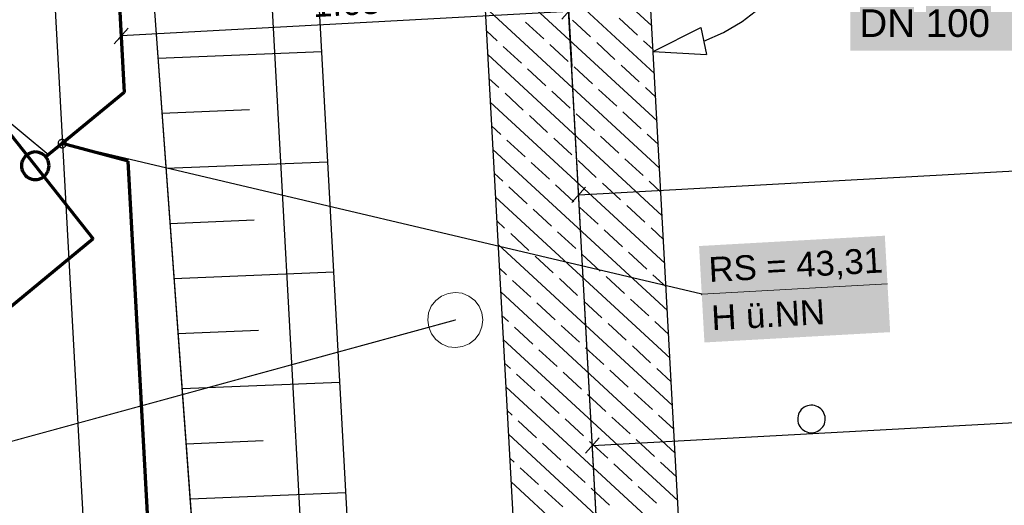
# Model space of a CAD drawing. Extents: x -779 to 790, y -208 to 633.
# Tile 122 of 232: x -359 to -288, y 346 to 381. Entities that reach past the tile are written whole.
import ezdxf
from ezdxf.lldxf.tags import DXFTag

# ---------------------------------------------------------------- set-up
doc = ezdxf.new("R2010")
doc.units = 0
doc.layers.get('0').update_dxf_attribs({"lineweight": 25})
for name, color, linetype, lineweight, true_color in [('01AFU Allgemein Bemaßung-A07F5V4RWF', 7, 'Continuous', 25, 0x848484), ('02 Raster Bemaßung', 7, 'Continuous', 25, 0x848484), ('02 Raster Gebäude-A07F5V4QWF', 7, 'Continuous', 25, 0x848484), ('20 Fundament-A07F5V4OWF', 7, 'Continuous', 25, 0x848484), ('20 Magerbeton Bohrungen', 7, 'Continuous', 25, 0x848484), ('30 Baugrubenplanung', 7, 'Continuous', 25, 0x848484), ('60 Zaun Gehege', 9, 'Continuous', 18, 0x808080), ('S_Mass', 150, 'Continuous', 25, 0x007fff), ('S_Regenwasser_Grundleitung', 7, 'Continuous', 70, 0x0080ff), ('X_Mass', 150, 'Continuous', 25, 0x007fff)]:
    doc.layers.add(name, color=color, linetype=linetype, lineweight=lineweight, true_color=true_color)
doc.layers.add('02 Raster Gebäude-A07F5V53WF', color=7, linetype='Continuous', lineweight=13)
doc.styles.get("Standard").update_dxf_attribs({"font": 'arial.ttf'})
tags = doc.linetypes.add('Raster-A07F5V4TWF', pattern=[0.2, 0.1, -0.05, 0, -0.05]).pattern_tags.tags
tags[10:11] = [DXFTag(74, 4), DXFTag(75, 0), DXFTag(340, '0'), DXFTag(46, 1.0), DXFTag(50, 0.0), DXFTag(44, 0.0), DXFTag(45, 0.0)]
tags[8:9] = [DXFTag(74, 4), DXFTag(75, 0), DXFTag(340, '0'), DXFTag(46, 1.0), DXFTag(50, 0.0), DXFTag(44, 0.0), DXFTag(45, 0.0)]
tags[6:7] = [DXFTag(74, 4), DXFTag(75, 0), DXFTag(340, '0'), DXFTag(46, 1.0), DXFTag(50, 0.0), DXFTag(44, 0.0), DXFTag(45, 0.0)]
tags[4:5] = [DXFTag(74, 4), DXFTag(75, 0), DXFTag(340, '0'), DXFTag(46, 1.0), DXFTag(50, 0.0), DXFTag(44, 0.0), DXFTag(45, 0.0)]
tags = doc.linetypes.add('Raster-A07F5V57WF', pattern=[0.2, 0.1, -0.05, 0, -0.05]).pattern_tags.tags
tags[10:11] = [DXFTag(74, 4), DXFTag(75, 0), DXFTag(340, '0'), DXFTag(46, 1.0), DXFTag(50, 0.0), DXFTag(44, 0.0), DXFTag(45, 0.0)]
tags[8:9] = [DXFTag(74, 4), DXFTag(75, 0), DXFTag(340, '0'), DXFTag(46, 1.0), DXFTag(50, 0.0), DXFTag(44, 0.0), DXFTag(45, 0.0)]
tags[6:7] = [DXFTag(74, 4), DXFTag(75, 0), DXFTag(340, '0'), DXFTag(46, 1.0), DXFTag(50, 0.0), DXFTag(44, 0.0), DXFTag(45, 0.0)]
tags[4:5] = [DXFTag(74, 4), DXFTag(75, 0), DXFTag(340, '0'), DXFTag(46, 1.0), DXFTag(50, 0.0), DXFTag(44, 0.0), DXFTag(45, 0.0)]

# ---------------------------------------------------------------- blocks, each defined once
blk = doc.blocks.new('Referenz-A07F5V4VWF', base_point=(-401.415, -176.34))
at = {"color": 0, "linetype": 'ByBlock', "lineweight": -2, "ltscale": 12.5}
for p, q in [((-350.267, 396.794), (-343.266, 300.949)), ((-299.512, 132.542), (-313.666, 391.22)), ((-299.949, 140.531), (-313.666, 391.22)), ((-325.649, 390.564), (-312.277, 146.17))]:
    blk.add_line(p, q, dxfattribs=at)
at = {"layer": '01AFU Allgemein Bemaßung-A07F5V4RWF', "color": 0, "lineweight": -2}
blk.add_line((-342.319, 125.826), (-357.367, 400.848), dxfattribs=at)
at = {"layer": '02 Raster Bemaßung', "color": 0, "lineweight": -2}
for p, q in [((-341.387, 395.713), (-327.781, 147.055)), ((-306.514, 380.628), (-305.267, 381.586)), ((-307.868, 379.83), (-306.514, 380.628)), ((-312.968, 378.458), (-309.51, 380.184)), ((-309.51, 380.184), (-309.11, 378.224)), ((-309.31, 379.204), (-307.868, 379.83)), ((-312.968, 378.458), (-309.11, 378.224))]:
    blk.add_line(p, q, dxfattribs=at)
at = {"layer": '02 Raster Gebäude-A07F5V4QWF', "color": 0, "linetype": 'Raster-A07F5V4TWF', "lineweight": -2, "ltscale": 187.5}
blk.add_line((-327.561, 535.335), (-302.344, 74.48), dxfattribs=at)
at = {"layer": '20 Fundament-A07F5V4OWF', "color": 0, "lineweight": -2}
for p, q in [((-313.068, 380.301), (-324.28, 390.639)), ((-299.949, 140.531), (-313.666, 391.22)), ((-325.649, 390.564), (-311.257, 127.525)), ((-312.88, 376.862), (-325.538, 388.534)), ((-312.692, 373.423), (-325.35, 385.096)), ((-312.504, 369.985), (-325.162, 381.657)), ((-317.51, 379.499), (-318.833, 380.719)), ((-314.118, 379.636), (-315.442, 380.856)), ((-324.293, 379.224), (-325.068, 379.938)), ((-320.902, 379.361), (-322.225, 380.582)), ((-312.974, 378.581), (-313.677, 379.229)), ((-322.529, 377.597), (-323.852, 378.817)), ((-319.137, 377.734), (-320.461, 378.954)), ((-315.745, 377.871), (-317.069, 379.092)), ((-312.316, 366.546), (-324.974, 378.219)), ((-320.764, 375.969), (-322.088, 377.19)), ((-317.373, 376.107), (-318.696, 377.327)), ((-313.981, 376.244), (-315.304, 377.465)), ((-324.156, 375.832), (-324.88, 376.499)), ((-315.608, 374.48), (-316.931, 375.7)), ((-312.786, 375.143), (-313.54, 375.837)), ((-322.391, 374.205), (-323.715, 375.425)), ((-319, 374.342), (-320.323, 375.563)), ((-312.128, 363.108), (-324.786, 374.78)), ((-320.627, 372.578), (-321.95, 373.798)), ((-317.235, 372.715), (-318.559, 373.935)), ((-313.843, 372.853), (-315.167, 374.073)), ((-324.019, 372.44), (-324.692, 373.061)), ((-322.254, 370.813), (-323.577, 372.033)), ((-318.862, 370.951), (-320.186, 372.171)), ((-315.471, 371.088), (-316.794, 372.308)), ((-312.598, 371.704), (-313.402, 372.446)), ((-311.939, 359.669), (-324.598, 371.342)), ((-313.706, 369.461), (-315.029, 370.681)), ((-320.489, 369.186), (-321.813, 370.406)), ((-317.098, 369.323), (-318.421, 370.544)), ((-323.881, 369.048), (-324.504, 369.622)), ((-322.117, 367.421), (-323.44, 368.642)), ((-318.725, 367.559), (-320.048, 368.779)), ((-315.333, 367.696), (-316.657, 368.917)), ((-312.41, 368.266), (-313.265, 369.054)), ((-311.751, 356.231), (-324.409, 367.903)), ((-316.96, 365.932), (-318.284, 367.152)), ((-313.568, 366.069), (-314.892, 367.289)), ((-320.352, 365.794), (-321.675, 367.015)), ((-323.744, 365.657), (-324.315, 366.184)), ((-312.222, 364.827), (-313.127, 365.662)), ((-321.979, 364.03), (-323.303, 365.25)), ((-318.587, 364.167), (-319.911, 365.387)), ((-315.196, 364.304), (-316.519, 365.525)), ((-311.563, 352.792), (-324.221, 364.465)), ((-320.215, 362.402), (-321.538, 363.623)), ((-316.823, 362.54), (-318.146, 363.76)), ((-313.431, 362.677), (-314.755, 363.898)), ((-323.606, 362.265), (-324.127, 362.745)), ((-315.058, 360.913), (-316.382, 362.133)), ((-312.034, 361.388), (-312.99, 362.27)), ((-321.842, 360.638), (-323.165, 361.858)), ((-318.45, 360.775), (-319.773, 361.996)), ((-311.375, 349.354), (-324.033, 361.026)), ((-320.077, 359.011), (-321.401, 360.231)), ((-316.685, 359.148), (-318.009, 360.368)), ((-313.294, 359.285), (-314.617, 360.506)), ((-323.469, 358.873), (-323.939, 359.307)), ((-321.704, 357.246), (-323.028, 358.466)), ((-318.313, 357.383), (-319.636, 358.604)), ((-314.921, 357.521), (-316.244, 358.741)), ((-311.845, 357.95), (-312.853, 358.879)), ((-311.187, 345.915), (-323.845, 357.587)), ((-313.156, 355.894), (-314.48, 357.114)), ((-319.94, 355.619), (-321.263, 356.839)), ((-316.548, 355.756), (-317.871, 356.977)), ((-323.332, 355.481), (-323.751, 355.868)), ((-321.567, 353.854), (-322.89, 355.075)), ((-318.175, 353.992), (-319.499, 355.212)), ((-314.783, 354.129), (-316.107, 355.349)), ((-311.657, 354.511), (-312.715, 355.487)), ((-310.999, 342.476), (-323.657, 354.149)), ((-316.411, 352.364), (-317.734, 353.585)), ((-313.019, 352.502), (-314.342, 353.722)), ((-319.802, 352.227), (-321.126, 353.447)), ((-323.194, 352.09), (-323.563, 352.43)), ((-311.469, 351.073), (-312.578, 352.095)), ((-321.43, 350.462), (-322.753, 351.683)), ((-318.038, 350.6), (-319.361, 351.82)), ((-314.646, 350.737), (-315.969, 351.958)), ((-310.811, 339.038), (-323.469, 350.71)), ((-319.665, 348.835), (-320.988, 350.056)), ((-316.273, 348.973), (-317.597, 350.193)), ((-312.881, 349.11), (-314.205, 350.33)), ((-323.057, 348.698), (-323.375, 348.991)), ((-314.509, 347.346), (-315.832, 348.566)), ((-311.281, 347.634), (-312.44, 348.703)), ((-321.292, 347.071), (-322.616, 348.291)), ((-317.9, 347.208), (-319.224, 348.428)), ((-310.622, 335.599), (-323.281, 347.272)), ((-319.528, 345.444), (-320.851, 346.664)), ((-316.136, 345.581), (-317.459, 346.801)), ((-312.744, 345.718), (-314.067, 346.939))]:
    blk.add_line(p, q, dxfattribs=at)
at = {"layer": '20 Magerbeton Bohrungen', "color": 0, "lineweight": -2}
for p, q in [((-301.792, 352.776), (-301.915, 352.729)), ((-301.665, 352.806), (-301.792, 352.776)), ((-301.535, 352.82), (-301.665, 352.806)), ((-301.404, 352.817), (-301.535, 352.82)), ((-301.275, 352.797), (-301.404, 352.817)), ((-301.15, 352.76), (-301.275, 352.797)), ((-301.03, 352.707), (-301.15, 352.76)), ((-302.47, 352.041), (-302.491, 351.911)), ((-302.433, 352.166), (-302.47, 352.041)), ((-302.38, 352.286), (-302.433, 352.166)), ((-302.312, 352.397), (-302.38, 352.286)), ((-302.23, 352.499), (-302.312, 352.397)), ((-302.135, 352.589), (-302.23, 352.499)), ((-302.029, 352.666), (-302.135, 352.589)), ((-301.915, 352.729), (-302.029, 352.666)), ((-300.919, 352.638), (-301.03, 352.707)), ((-300.817, 352.556), (-300.919, 352.638)), ((-300.727, 352.461), (-300.817, 352.556)), ((-300.65, 352.356), (-300.727, 352.461)), ((-300.587, 352.241), (-300.65, 352.356)), ((-300.54, 352.119), (-300.587, 352.241)), ((-300.509, 351.992), (-300.54, 352.119)), ((-302.491, 351.911), (-302.494, 351.781)), ((-302.494, 351.781), (-302.48, 351.65)), ((-302.48, 351.65), (-302.45, 351.523)), ((-302.45, 351.523), (-302.402, 351.401)), ((-302.402, 351.401), (-302.34, 351.286)), ((-300.677, 351.245), (-300.609, 351.356)), ((-300.609, 351.356), (-300.556, 351.476)), ((-300.556, 351.476), (-300.519, 351.601)), ((-300.519, 351.601), (-300.499, 351.731)), ((-300.495, 351.861), (-300.509, 351.992)), ((-300.499, 351.731), (-300.495, 351.861)), ((-302.34, 351.286), (-302.263, 351.181)), ((-302.263, 351.181), (-302.173, 351.086)), ((-302.173, 351.086), (-302.071, 351.004)), ((-302.071, 351.004), (-301.959, 350.935)), ((-301.959, 350.935), (-301.84, 350.882)), ((-301.84, 350.882), (-301.714, 350.845)), ((-301.714, 350.845), (-301.585, 350.825)), ((-301.585, 350.825), (-301.454, 350.822)), ((-301.454, 350.822), (-301.324, 350.836)), ((-301.324, 350.836), (-301.197, 350.866)), ((-301.197, 350.866), (-301.075, 350.913)), ((-301.075, 350.913), (-300.96, 350.976)), ((-300.96, 350.976), (-300.854, 351.053)), ((-300.854, 351.053), (-300.759, 351.143)), ((-300.759, 351.143), (-300.677, 351.245))]:
    blk.add_line(p, q, dxfattribs=at)
at = {"layer": '30 Baugrubenplanung', "color": 0, "lineweight": -2}
for p, q in [((-323.002, 122.508), (-338.945, 413.876)), ((-334.955, 340.969), (-338.945, 413.876)), ((-350.267, 396.794), (-343.266, 300.949)), ((-350.267, 396.794), (-346.443, 344.452)), ((-348.892, 377.969), (-337.006, 378.451)), ((-348.6, 373.977), (-342.239, 374.235)), ((-348.309, 369.985), (-336.569, 370.461)), ((-348.017, 365.993), (-341.915, 366.241)), ((-347.725, 362.001), (-336.132, 362.471)), ((-347.434, 358.009), (-341.591, 358.246)), ((-347.142, 354.017), (-335.695, 354.481)), ((-346.851, 350.025), (-341.268, 350.252)), ((-346.559, 346.033), (-335.257, 346.491))]:
    blk.add_line(p, q, dxfattribs=at)
blk = doc.blocks.new('Referenz-A07F5V59WF', base_point=(-759.499, -206.186))
at = {"layer": '02 Raster Gebäude-A07F5V53WF', "color": 0, "linetype": 'Raster-A07F5V57WF', "ltscale": 117.000008}
blk.add_line((-327.528, 535.313), (-290.824, -135.323), dxfattribs=at)
at = {"layer": '60 Zaun Gehege', "color": 0, "linetype": 'Continuous', "ltscale": 162.000017}
for p, q in [((-328.334, 360.72), (-328.747, 360.4)), ((-327.853, 360.922), (-328.334, 360.72)), ((-327.335, 360.993), (-327.853, 360.922)), ((-326.817, 360.927), (-327.335, 360.993)), ((-326.334, 360.73), (-326.817, 360.927)), ((-325.918, 360.414), (-326.334, 360.73)), ((-329.062, 359.984), (-329.26, 359.501)), ((-328.747, 360.4), (-329.062, 359.984)), ((-325.599, 360.001), (-325.918, 360.414)), ((-325.396, 359.52), (-325.599, 360.001)), ((-329.26, 359.501), (-329.325, 358.983)), ((-325.326, 359.003), (-325.396, 359.52)), ((-327.331, 359.012), (-364.734, 348.792)), ((-364.715, 348.756), (-327.32, 358.973)), ((-329.325, 358.983), (-329.255, 358.466)), ((-329.255, 358.466), (-329.053, 357.984)), ((-327.32, 358.973), (-327.331, 359.012)), ((-325.589, 358.001), (-325.391, 358.485)), ((-325.391, 358.485), (-325.326, 359.003)), ((-329.053, 357.984), (-328.733, 357.572)), ((-325.904, 357.586), (-325.589, 358.001)), ((-328.733, 357.572), (-328.317, 357.256)), ((-328.317, 357.256), (-327.834, 357.058)), ((-327.834, 357.058), (-327.316, 356.993)), ((-327.316, 356.993), (-326.798, 357.063)), ((-326.798, 357.063), (-326.317, 357.266)), ((-326.317, 357.266), (-325.904, 357.586))]:
    blk.add_line(p, q, dxfattribs=at)
blk = doc.blocks.new('Polygon-A07F5V5NWF', base_point=(-454.464, 288.556))
at = {"color": 0, "linetype": 'ByBlock', "lineweight": -2, "ltscale": 0.7}
for p, q in [((-361.518, 374.866), (-353.583, 364.884)), ((-353.583, 364.884), (-446.208, 288.556))]:
    blk.add_line(p, q, dxfattribs=at)
blk = doc.blocks.new('Maß-A07F5V6TWF', base_point=(-318.921, 366.069))
at = {"color": 0, "linetype": 'ByBlock', "lineweight": -2, "ltscale": 0.25}
for p, q in [((-318.266, 366.069), (-318.921, 378.051)), ((-318.375, 368.066), (-191.128, 375.031)), ((-317.874, 368.625), (-318.876, 367.508))]:
    blk.add_line(p, q, dxfattribs=at)
blk = doc.blocks.new('Maß-A07F5V6VWF', base_point=(-317.927, 347.897))
at = {"color": 0, "linetype": 'ByBlock', "lineweight": -2, "ltscale": 0.25}
for p, q in [((-317.271, 347.897), (-317.927, 359.879)), ((-317.38, 349.894), (-183.144, 357.24)), ((-316.88, 350.452), (-317.881, 349.335))]:
    blk.add_line(p, q, dxfattribs=at)
blk = doc.blocks.new('Maß-A07F5VBZWF', base_point=(-352.054, 375.576))
at = {"color": 0, "linetype": 'ByBlock', "lineweight": -2, "ltscale": 0.25}
for p, q in [((-319.211, 383.343), (-318.883, 377.352)), ((-351.662, 381.567), (-351.334, 375.576)), ((-319.102, 381.346), (-351.553, 379.57)), ((-319.602, 380.788), (-318.601, 381.905)), ((-352.054, 379.012), (-351.052, 380.129))]:
    blk.add_line(p, q, dxfattribs=at)
at = {"color": 0, "linetype": 'ByBlock', "lineweight": -2, "ltscale": 0.25, "insert": (-337.707, 382.732), "char_height": 1.8, "attachment_point": 1, "rotation": 3.1327}
blk.add_mtext('{\\fArial;1.63}', dxfattribs=at)

msp = doc.modelspace()

# ---------------------------------------------------------------- linework, layer by layer
at = {"layer": 'S_Mass'}
for p, q in [((-361.518, 374.866), (-356.81, 370.971)), ((-355.986, 372.034), (-356.018, 372.012)), ((-355.95, 372.051), (-355.986, 372.034)), ((-355.913, 372.064), (-355.95, 372.051)), ((-355.875, 372.072), (-355.913, 372.064)), ((-355.836, 372.074), (-355.875, 372.072)), ((-355.796, 372.072), (-355.836, 372.074)), ((-355.758, 372.064), (-355.796, 372.072)), ((-355.721, 372.051), (-355.758, 372.064)), ((-355.686, 372.034), (-355.721, 372.051)), ((-355.653, 372.012), (-355.686, 372.034)), ((-356.133, 371.813), (-356.136, 371.774)), ((-356.136, 371.774), (-356.133, 371.735)), ((-356.125, 371.852), (-356.133, 371.813)), ((-356.133, 371.735), (-356.125, 371.697)), ((-356.113, 371.889), (-356.125, 371.852)), ((-356.125, 371.697), (-356.113, 371.659)), ((-356.095, 371.924), (-356.113, 371.889)), ((-356.113, 371.659), (-356.095, 371.624)), ((-356.074, 371.957), (-356.095, 371.924)), ((-356.095, 371.624), (-356.074, 371.592)), ((-356.048, 371.986), (-356.074, 371.957)), ((-356.074, 371.592), (-356.048, 371.562)), ((-356.018, 372.012), (-356.048, 371.986)), ((-356.048, 371.562), (-356.018, 371.536)), ((-356.018, 371.536), (-355.986, 371.514)), ((-355.986, 371.514), (-355.95, 371.497)), ((-355.95, 371.497), (-355.913, 371.484)), ((-355.935, 371.787), (-355.936, 371.774)), ((-355.936, 371.774), (-355.935, 371.761)), ((-355.932, 371.8), (-355.935, 371.787)), ((-355.935, 371.761), (-355.932, 371.748)), ((-355.928, 371.812), (-355.932, 371.8)), ((-355.932, 371.748), (-355.928, 371.736)), ((-355.922, 371.824), (-355.928, 371.812)), ((-355.928, 371.736), (-355.922, 371.724)), ((-355.915, 371.835), (-355.922, 371.824)), ((-355.922, 371.724), (-355.915, 371.713)), ((-355.906, 371.845), (-355.915, 371.835)), ((-355.915, 371.713), (-355.906, 371.704)), ((-355.913, 371.484), (-355.875, 371.477)), ((-355.896, 371.854), (-355.906, 371.845)), ((-355.906, 371.704), (-355.896, 371.695)), ((-355.886, 371.861), (-355.896, 371.854)), ((-355.896, 371.695), (-355.886, 371.688)), ((-355.874, 371.867), (-355.886, 371.861)), ((-355.886, 371.688), (-355.874, 371.682)), ((-355.875, 371.477), (-355.836, 371.474)), ((-355.861, 371.871), (-355.874, 371.867)), ((-355.874, 371.682), (-355.861, 371.678)), ((-355.849, 371.873), (-355.861, 371.871)), ((-355.861, 371.678), (-355.849, 371.675)), ((-355.836, 371.874), (-355.849, 371.873)), ((-355.849, 371.675), (-355.836, 371.674)), ((-355.823, 371.873), (-355.836, 371.874)), ((-309.451, 360.857), (-355.836, 371.774)), ((-355.836, 371.674), (-355.823, 371.675)), ((-355.836, 371.474), (-355.796, 371.477)), ((-355.81, 371.871), (-355.823, 371.873)), ((-355.823, 371.675), (-355.81, 371.678)), ((-355.797, 371.867), (-355.81, 371.871)), ((-355.81, 371.678), (-355.797, 371.682)), ((-355.786, 371.861), (-355.797, 371.867)), ((-355.797, 371.682), (-355.786, 371.688)), ((-355.796, 371.477), (-355.758, 371.484)), ((-355.775, 371.854), (-355.786, 371.861)), ((-355.786, 371.688), (-355.775, 371.695)), ((-355.765, 371.845), (-355.775, 371.854)), ((-355.775, 371.695), (-355.765, 371.704)), ((-355.756, 371.835), (-355.765, 371.845)), ((-355.765, 371.704), (-355.756, 371.713)), ((-355.758, 371.484), (-355.721, 371.497)), ((-355.749, 371.824), (-355.756, 371.835)), ((-355.756, 371.713), (-355.749, 371.724)), ((-355.743, 371.812), (-355.749, 371.824)), ((-355.749, 371.724), (-355.743, 371.736)), ((-355.739, 371.8), (-355.743, 371.812)), ((-355.743, 371.736), (-355.739, 371.748)), ((-355.736, 371.787), (-355.739, 371.8)), ((-355.739, 371.748), (-355.736, 371.761)), ((-355.736, 371.774), (-355.736, 371.787)), ((-355.736, 371.761), (-355.736, 371.774)), ((-355.721, 371.497), (-355.686, 371.514)), ((-355.686, 371.514), (-355.653, 371.536)), ((-355.623, 371.986), (-355.653, 372.012)), ((-355.653, 371.536), (-355.623, 371.562)), ((-355.598, 371.957), (-355.623, 371.986)), ((-355.623, 371.562), (-355.598, 371.592)), ((-355.576, 371.924), (-355.598, 371.957)), ((-355.598, 371.592), (-355.576, 371.624)), ((-355.558, 371.889), (-355.576, 371.924)), ((-355.576, 371.624), (-355.558, 371.659)), ((-355.546, 371.852), (-355.558, 371.889)), ((-355.558, 371.659), (-355.546, 371.697)), ((-355.538, 371.813), (-355.546, 371.852)), ((-355.546, 371.697), (-355.538, 371.735)), ((-355.536, 371.774), (-355.538, 371.813)), ((-355.538, 371.735), (-355.536, 371.774)), ((-309.46, 360.86), (-309.461, 360.858)), ((-309.461, 360.858), (-309.461, 360.857)), ((-309.461, 360.857), (-309.46, 360.856)), ((-309.459, 360.863), (-309.46, 360.862)), ((-309.46, 360.862), (-309.46, 360.861)), ((-309.46, 360.861), (-309.46, 360.86)), ((-309.46, 360.856), (-309.46, 360.854)), ((-309.46, 360.854), (-309.46, 360.853)), ((-309.46, 360.853), (-309.459, 360.852)), ((-309.458, 360.864), (-309.459, 360.863)), ((-309.459, 360.852), (-309.458, 360.851)), ((-309.457, 360.865), (-309.458, 360.864)), ((-309.458, 360.851), (-309.457, 360.85)), ((-309.456, 360.866), (-309.457, 360.865)), ((-309.457, 360.85), (-309.456, 360.849)), ((-309.455, 360.867), (-309.456, 360.866)), ((-309.456, 360.849), (-309.455, 360.849)), ((-309.454, 360.867), (-309.455, 360.867)), ((-309.455, 360.849), (-309.454, 360.848)), ((-309.452, 360.867), (-309.454, 360.867)), ((-309.454, 360.848), (-309.453, 360.848)), ((-309.453, 360.848), (-309.451, 360.848)), ((-309.451, 360.867), (-309.452, 360.867)), ((-309.45, 360.867), (-309.451, 360.867)), ((-309.451, 360.848), (-309.45, 360.848)), ((-309.449, 360.867), (-309.45, 360.867)), ((-309.45, 360.848), (-309.449, 360.848)), ((-309.447, 360.867), (-309.449, 360.867)), ((-309.449, 360.848), (-309.447, 360.848)), ((-309.446, 360.866), (-309.447, 360.867)), ((-309.447, 360.848), (-309.446, 360.848)), ((-309.445, 360.866), (-309.446, 360.866)), ((-309.446, 360.848), (-309.445, 360.849)), ((-309.444, 360.865), (-309.445, 360.866)), ((-309.445, 360.849), (-309.444, 360.85)), ((-309.443, 360.864), (-309.444, 360.865)), ((-309.444, 360.85), (-309.443, 360.851)), ((-309.442, 360.863), (-309.443, 360.864)), ((-309.443, 360.851), (-309.442, 360.852)), ((-309.442, 360.862), (-309.442, 360.863)), ((-309.441, 360.861), (-309.442, 360.862)), ((-309.442, 360.853), (-309.441, 360.854)), ((-309.442, 360.852), (-309.442, 360.853)), ((-309.441, 360.859), (-309.441, 360.861)), ((-309.441, 360.858), (-309.441, 360.859)), ((-309.441, 360.857), (-309.441, 360.858)), ((-309.441, 360.855), (-309.441, 360.857)), ((-309.441, 360.854), (-309.441, 360.855))]:
    msp.add_line(p, q, dxfattribs=at)
at = {"layer": 'S_Mass', "lineweight": 18}
msp.add_line((-309.451, 360.857), (-295.98, 361.606), dxfattribs=at)
at = {"layer": 'S_Mass', "color": 7, "true_color": 0xffffff}
for points in [[(-296.132, 364.352), (-309.645, 364.352), (-296.174, 365.101)], [(-309.298, 358.111), (-296.132, 364.352), (-309.645, 364.352)], [(-295.786, 358.111), (-309.298, 358.111), (-296.132, 364.352)], [(-309.256, 357.363), (-295.786, 358.111), (-309.298, 358.111)]]:
    msp.add_solid(points, dxfattribs=at)
at = {"layer": 'S_Regenwasser_Grundleitung'}
for p, q in [((-352.813, 402.596), (-351.33, 375.487)), ((-351.33, 375.487), (-355.836, 371.774)), ((-355.836, 371.774), (-357.013, 370.804)), ((-351.046, 370.499), (-355.836, 371.774)), ((-358.65, 370.668), (-358.708, 370.551)), ((-358.578, 370.777), (-358.65, 370.668)), ((-358.491, 370.875), (-358.578, 370.777)), ((-358.393, 370.962), (-358.491, 370.875)), ((-358.284, 371.034), (-358.393, 370.962)), ((-358.167, 371.092), (-358.284, 371.034)), ((-358.043, 371.134), (-358.167, 371.092)), ((-357.915, 371.16), (-358.043, 371.134)), ((-357.784, 371.168), (-357.915, 371.16)), ((-357.654, 371.16), (-357.784, 371.168)), ((-357.525, 371.134), (-357.654, 371.16)), ((-357.402, 371.092), (-357.525, 371.134)), ((-357.284, 371.034), (-357.402, 371.092)), ((-357.176, 370.962), (-357.284, 371.034)), ((-357.077, 370.875), (-357.176, 370.962)), ((-356.991, 370.777), (-357.077, 370.875)), ((-356.918, 370.668), (-356.991, 370.777)), ((-356.86, 370.551), (-356.918, 370.668)), ((-358.776, 370.299), (-358.784, 370.168)), ((-358.784, 370.168), (-358.776, 370.038)), ((-358.75, 370.427), (-358.776, 370.299)), ((-358.776, 370.038), (-358.75, 369.91)), ((-358.708, 370.551), (-358.75, 370.427)), ((-358.75, 369.91), (-358.708, 369.786)), ((-356.818, 370.427), (-356.86, 370.551)), ((-356.86, 369.786), (-356.818, 369.91)), ((-356.793, 370.299), (-356.818, 370.427)), ((-356.818, 369.91), (-356.793, 370.038)), ((-356.784, 370.168), (-356.793, 370.299)), ((-356.793, 370.038), (-356.784, 370.168)), ((-338.558, 142.132), (-351.046, 370.499)), ((-358.708, 369.786), (-358.65, 369.668)), ((-358.65, 369.668), (-358.578, 369.56)), ((-358.578, 369.56), (-358.491, 369.461)), ((-358.491, 369.461), (-358.393, 369.375)), ((-358.393, 369.375), (-358.284, 369.302)), ((-358.284, 369.302), (-358.167, 369.244)), ((-358.167, 369.244), (-358.043, 369.202)), ((-358.043, 369.202), (-357.915, 369.177)), ((-357.915, 369.177), (-357.784, 369.168)), ((-357.784, 369.168), (-357.654, 369.177)), ((-357.654, 369.177), (-357.525, 369.202)), ((-357.525, 369.202), (-357.402, 369.244)), ((-357.402, 369.244), (-357.284, 369.302)), ((-357.284, 369.302), (-357.176, 369.375)), ((-357.176, 369.375), (-357.077, 369.461)), ((-357.077, 369.461), (-356.991, 369.56)), ((-356.991, 369.56), (-356.918, 369.668)), ((-356.918, 369.668), (-356.86, 369.786))]:
    msp.add_line(p, q, dxfattribs=at)
at = {"layer": 'S_Regenwasser_Grundleitung', "lineweight": 13}
msp.add_line((-355.836, 371.774), (-355.836, 371.774), dxfattribs=at)
at = {"layer": 'X_Mass', "color": 7, "true_color": 0xffffff}
for points in [[(-298.686, 378.501), (-281.886, 378.501), (-298.686, 386.501)], [(-281.886, 378.501), (-298.686, 386.501), (-281.886, 386.501)]]:
    msp.add_solid(points, dxfattribs=at)

# ---------------------------------------------------------------- block references
at = {"color": 8, "lineweight": 25, "ltscale": 1250, "true_color": 0x808080}
msp.add_blockref('Referenz-A07F5V59WF', (-759.499, -206.186), dxfattribs=at)
at = {"color": 8, "lineweight": 25, "ltscale": 12.5, "true_color": 0x808080}
msp.add_blockref('Referenz-A07F5V4VWF', (-401.415, -176.34), dxfattribs=at)
at = {"layer": 'S_Mass', "ltscale": 0.25}
for name, p in [('Maß-A07F5V6TWF', (-318.921, 366.069)), ('Maß-A07F5VBZWF', (-352.054, 375.576)), ('Maß-A07F5V6VWF', (-317.927, 347.897))]:
    msp.add_blockref(name, p, dxfattribs=at)
at = {"layer": 'S_Regenwasser_Grundleitung', "ltscale": 0.7}
msp.add_blockref('Polygon-A07F5V5NWF', (-454.464, 288.556), dxfattribs=at)

# ---------------------------------------------------------------- texts
at = {"layer": 'S_Mass', "char_height": 1.8, "attachment_point": 1, "rotation": 3.18}
for s, insert in [('{\\fArial;RS = 43,31}', (-308.999, 363.537)), ('{\\fArial;H ü.NN}', (-308.804, 360.042))]:
    msp.add_mtext(s, dxfattribs=dict(at, insert=insert))
at = {"layer": 'X_Mass', "insert": (-298.019, 381.501), "char_height": 2, "attachment_point": 1}
msp.add_mtext('{\\fArial;DN 100}', dxfattribs=at)

doc.saveas('drawing.dxf')
